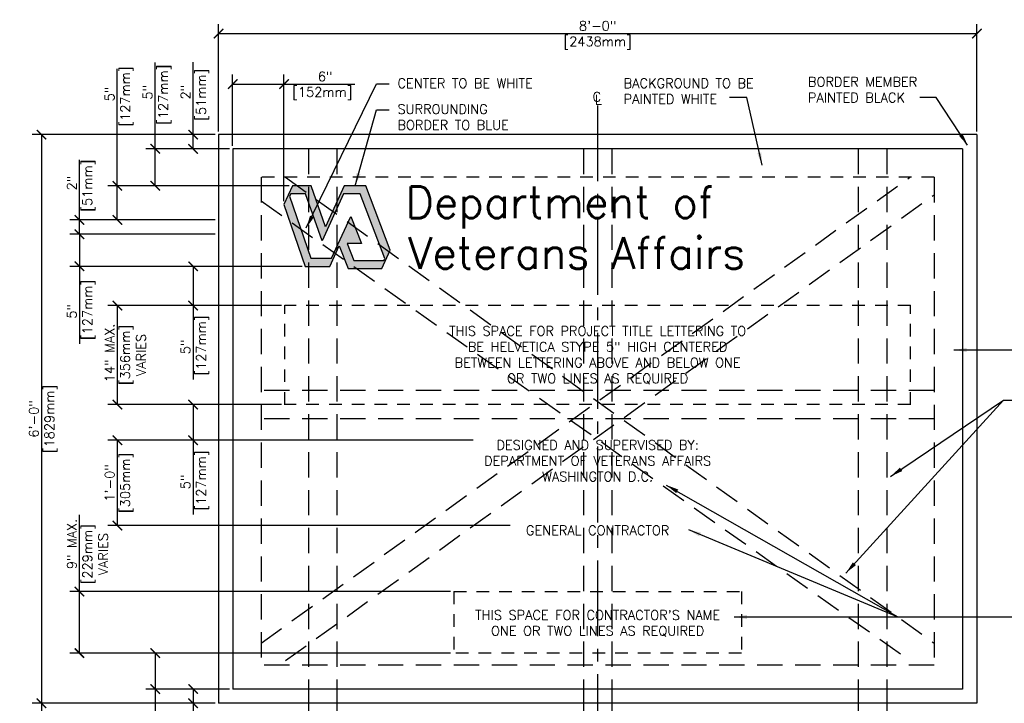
# Model space of a CAD drawing. Header units: inches. Extents: x 0.5 to 15.1, y 0.2 to 10.3.
# Tile 2 of 3: x 0.5 to 10.2, y 3.6 to 10.3. Entities that reach past the tile are written whole.
import ezdxf

# ---------------------------------------------------------------- set-up
doc = ezdxf.new("R2010")
doc.units = ezdxf.units.IN
doc.header["$MEASUREMENT"] = 0
doc.header["$PDSIZE"] = -1
for name, pattern in [('CENTER2', [1.125, 0.75, -0.125, 0.125, -0.125]), ('DASHED2', [0.375, 0.25, -0.125]), ('HIDDEN2', [0.1875, 0.125, -0.0625])]:
    doc.linetypes.add(name, pattern=pattern)
doc.layers.get('Defpoints').update_dxf_attribs({"color": 2})
for name, color, linetype in [('A-DETL-CNTR', 2, 'CENTER2'), ('A-DETL-DIMS', 2, 'Continuous'), ('A-DETL-HEVY', 5, 'Continuous'), ('A-DETL-MEDM', 4, 'Continuous'), ('A-DETL-TEXT', 2, 'Continuous'), ('A-DETL-XTHN', 8, 'Continuous')]:
    doc.layers.add(name, color=color, linetype=linetype)
doc.styles.add('Romans', font='romans.shx')
doc.dimstyles.new('VA-Dims', dxfattribs={"dimtxt": 0.09375, "dimasz": 0.09375, "dimexe": 0.09375, "dimexo": 0.03125, "dimgap": 0.02, "dimtad": 1, "dimdec": 5, "dimzin": 0, "dimdsep": 46, "dimlunit": 4, "dimtxsty": 'Romans', "dimblk": 'ARCHTICK', "dimcen": 0.09375, "dimclrd": 256, "dimclre": 256, "dimclrt": 256, "dimadec": 0, "dimazin": 0, "dimtfac": 1, "dimtdec": 5, "dimtofl": 0, "dimtmove": 0, "dimatfit": 3, "dimfxl": 0, "dimfrac": 2, "dimtolj": 1, "dimtzin": 0, "dimlwd": -1, "dimlwe": -1, "dimarcsym": 0})
doc.dimstyles.new('VA-Lead', dxfattribs={"dimtxt": 0.09375, "dimasz": 0.125, "dimexe": 0.125, "dimexo": 0.03125, "dimgap": 0.02, "dimtad": 1, "dimdec": 5, "dimzin": 0, "dimdsep": 46, "dimlunit": 4, "dimtxsty": 'Romans', "dimcen": 0.125, "dimclrd": 256, "dimclre": 256, "dimclrt": 256, "dimadec": 0, "dimazin": 0, "dimtfac": 1, "dimtdec": 5, "dimtofl": 0, "dimtmove": 0, "dimatfit": 3, "dimfxl": 0, "dimfrac": 2, "dimtolj": 1, "dimtzin": 0, "dimlwd": -1, "dimlwe": -1, "dimarcsym": 0})

# ---------------------------------------------------------------- blocks, each defined once
blk = doc.blocks.new('_ArchTick')
at = {"color": 0, "linetype": 'ByBlock', "const_width": 0.15}
blk.add_lwpolyline([(-0.5, -0.5), (0.5, 0.5)], dxfattribs=at)
blk = doc.blocks.new('*D3')
at = {"layer": 'A-DETL-DIMS'}
for p, q in [((2.5492, 3.7117), (2.096, 3.7117)), ((2.1898, 3.7117), (2.1898, 3.571)), ((2.4085, 3.571), (2.096, 3.571)), ((2.1898, 3.571), (2.1898, 2.9415))]:
    blk.add_line(p, q, dxfattribs=at)
at = {"layer": 'Defpoints', "color": 0}
for p in [(2.5804, 3.7117), (2.1898, 3.571), (2.4398, 3.571)]:
    blk.add_point(p, dxfattribs=at)
at = {"layer": 'A-DETL-DIMS', "xscale": 0.09375, "yscale": 0.09375, "zscale": 0.09375}
for p, rotation in [((2.1898, 3.7117), 90), ((2.1898, 3.571), 270)]:
    blk.add_blockref('_ArchTick', p, dxfattribs=dict(at, rotation=rotation))
at = {"layer": 'A-DETL-DIMS', "insert": (2.114, 3.12), "char_height": 0.09375, "attachment_point": 5, "rotation": 90, "style": 'Romans'}
blk.add_mtext('\\A1;  2" ', dxfattribs=at)
blk = doc.blocks.new('*D4')
at = {"layer": 'A-DETL-DIMS'}
for p, q in [((4.7354, 4.0672), (1.721, 4.0672)), ((1.8148, 4.0672), (1.8148, 3.7117)), ((2.4085, 3.7117), (1.721, 3.7117)), ((1.8148, 3.7117), (1.8148, 2.8705))]:
    blk.add_line(p, q, dxfattribs=at)
at = {"layer": 'Defpoints', "color": 0}
for p in [(4.7666, 4.0672), (1.8148, 3.7117), (2.4398, 3.7117)]:
    blk.add_point(p, dxfattribs=at)
at = {"layer": 'A-DETL-DIMS', "xscale": 0.09375, "yscale": 0.09375, "zscale": 0.09375}
for p, rotation in [((1.8148, 4.0672), 90), ((1.8148, 3.7117), 270)]:
    blk.add_blockref('_ArchTick', p, dxfattribs=dict(at, rotation=rotation))
at = {"layer": 'A-DETL-DIMS', "insert": (1.739, 3.0958), "char_height": 0.09375, "attachment_point": 5, "rotation": 90, "style": 'Romans'}
blk.add_mtext('\\A1;   5"', dxfattribs=at)
blk = doc.blocks.new('*D5')
at = {"layer": 'A-DETL-DIMS'}
for p, q in [((1.0648, 4.6766), (1.0648, 5.4348)), ((4.7354, 4.6766), (0.971, 4.6766)), ((1.0648, 4.0672), (1.0648, 4.6766)), ((4.7354, 4.0672), (0.971, 4.0672))]:
    blk.add_line(p, q, dxfattribs=at)
at = {"layer": 'Defpoints', "color": 0}
for p in [(4.7666, 4.6766), (1.0648, 4.0672), (4.7666, 4.0672)]:
    blk.add_point(p, dxfattribs=at)
at = {"layer": 'A-DETL-DIMS', "xscale": 0.09375, "yscale": 0.09375, "zscale": 0.09375}
for p, rotation in [((1.0648, 4.6766), 90), ((1.0648, 4.0672), 270)]:
    blk.add_blockref('_ArchTick', p, dxfattribs=dict(at, rotation=rotation))
at = {"layer": 'A-DETL-DIMS', "insert": (0.989, 5.147), "char_height": 0.09375, "attachment_point": 5, "rotation": 90, "style": 'Romans'}
blk.add_mtext('\\A1;9" MAX.', dxfattribs=at)
blk = doc.blocks.new('*D6')
at = {"layer": 'A-DETL-DIMS'}
for p, q in [((4.9585, 6.1726), (1.346, 6.1726)), ((1.4398, 6.1726), (1.4398, 5.3288)), ((5.3254, 5.3288), (1.346, 5.3288))]:
    blk.add_line(p, q, dxfattribs=at)
at = {"layer": 'Defpoints', "color": 0}
for p in [(4.9897, 6.1726), (1.4398, 5.3288), (5.3566, 5.3288)]:
    blk.add_point(p, dxfattribs=at)
at = {"layer": 'A-DETL-DIMS', "xscale": 0.09375, "yscale": 0.09375, "zscale": 0.09375}
for p, rotation in [((1.4398, 6.1726), 90), ((1.4398, 5.3288), 270)]:
    blk.add_blockref('_ArchTick', p, dxfattribs=dict(at, rotation=rotation))
at = {"layer": 'A-DETL-DIMS', "insert": (1.364, 5.7507), "char_height": 0.09375, "attachment_point": 5, "rotation": 90, "style": 'Romans'}
blk.add_mtext('\\A1;1\'-0"', dxfattribs=at)
blk = doc.blocks.new('*D7')
at = {"layer": 'A-DETL-DIMS'}
for p, q in [((3.0648, 6.5255), (2.096, 6.5255)), ((2.1898, 6.5255), (2.1898, 6.1726)), ((4.9585, 6.1726), (2.096, 6.1726)), ((2.1898, 6.1726), (2.1898, 5.4384))]:
    blk.add_line(p, q, dxfattribs=at)
at = {"layer": 'Defpoints', "color": 0}
for p in [(3.096, 6.5255), (2.1898, 6.1726), (4.9897, 6.1726)]:
    blk.add_point(p, dxfattribs=at)
at = {"layer": 'A-DETL-DIMS', "xscale": 0.09375, "yscale": 0.09375, "zscale": 0.09375}
for p, rotation in [((2.1898, 6.5255), 90), ((2.1898, 6.1726), 270)]:
    blk.add_blockref('_ArchTick', p, dxfattribs=dict(at, rotation=rotation))
at = {"layer": 'A-DETL-DIMS', "insert": (2.114, 5.6637), "char_height": 0.09375, "attachment_point": 5, "rotation": 90, "style": 'Romans'}
blk.add_mtext('\\A1;   5"', dxfattribs=at)
blk = doc.blocks.new('*D8')
at = {"layer": 'A-DETL-DIMS'}
for p, q in [((3.0648, 7.505), (1.346, 7.505)), ((1.4398, 7.505), (1.4398, 6.5255)), ((3.0648, 6.5255), (1.346, 6.5255))]:
    blk.add_line(p, q, dxfattribs=at)
at = {"layer": 'Defpoints', "color": 0}
for p in [(3.096, 7.505), (1.4398, 6.5255), (3.096, 6.5255)]:
    blk.add_point(p, dxfattribs=at)
at = {"layer": 'A-DETL-DIMS', "xscale": 0.09375, "yscale": 0.09375, "zscale": 0.09375}
for p, rotation in [((1.4398, 7.505), 90), ((1.4398, 6.5255), 270)]:
    blk.add_blockref('_ArchTick', p, dxfattribs=dict(at, rotation=rotation))
at = {"layer": 'A-DETL-DIMS', "insert": (1.364, 7.0369), "char_height": 0.09375, "attachment_point": 5, "rotation": 90, "style": 'Romans'}
blk.add_mtext('\\A1;14" MAX.', dxfattribs=at)
blk = doc.blocks.new('*D9')
at = {"layer": 'A-DETL-DIMS'}
for p, q in [((1.0648, 8.3523), (1.0648, 8.8017)), ((2.4085, 8.3523), (0.971, 8.3523)), ((1.0648, 8.2117), (1.0648, 8.3523)), ((2.4085, 8.2117), (0.971, 8.2117))]:
    blk.add_line(p, q, dxfattribs=at)
at = {"layer": 'Defpoints', "color": 0}
for p in [(2.4398, 8.3523), (1.0648, 8.2117), (2.4398, 8.2117)]:
    blk.add_point(p, dxfattribs=at)
at = {"layer": 'A-DETL-DIMS', "xscale": 0.09375, "yscale": 0.09375, "zscale": 0.09375}
for p, rotation in [((1.0648, 8.3523), 90), ((1.0648, 8.2117), 270)]:
    blk.add_blockref('_ArchTick', p, dxfattribs=dict(at, rotation=rotation))
at = {"layer": 'A-DETL-DIMS', "insert": (0.989, 8.717), "char_height": 0.09375, "attachment_point": 5, "rotation": 90, "style": 'Romans'}
blk.add_mtext('\\A1;2"', dxfattribs=at)
blk = doc.blocks.new('*D10')
at = {"layer": 'A-DETL-DIMS'}
for p, q in [((1.4398, 8.6896), (1.4398, 9.6824)), ((3.1407, 8.6896), (1.346, 8.6896)), ((1.4398, 8.3523), (1.4398, 8.6896)), ((2.4085, 8.3523), (1.346, 8.3523))]:
    blk.add_line(p, q, dxfattribs=at)
at = {"layer": 'Defpoints', "color": 0}
for p in [(3.1719, 8.6896), (1.4398, 8.3523), (2.4398, 8.3523)]:
    blk.add_point(p, dxfattribs=at)
at = {"layer": 'A-DETL-DIMS', "xscale": 0.09375, "yscale": 0.09375, "zscale": 0.09375}
for p, rotation in [((1.4398, 8.6896), 90), ((1.4398, 8.3523), 270)]:
    blk.add_blockref('_ArchTick', p, dxfattribs=dict(at, rotation=rotation))
at = {"layer": 'A-DETL-DIMS', "insert": (1.364, 9.5977), "char_height": 0.09375, "attachment_point": 5, "rotation": 90, "style": 'Romans'}
blk.add_mtext('\\A1;5"', dxfattribs=at)
blk = doc.blocks.new('*D11')
at = {"layer": 'A-DETL-DIMS'}
for p, q in [((1.8148, 9.0554), (1.8148, 9.7)), ((2.5492, 9.0554), (1.721, 9.0554)), ((1.8148, 8.6896), (1.8148, 9.0554)), ((3.1407, 8.6896), (1.721, 8.6896))]:
    blk.add_line(p, q, dxfattribs=at)
at = {"layer": 'Defpoints', "color": 0}
for p in [(2.5804, 9.0554), (1.8148, 8.6896), (3.1719, 8.6896)]:
    blk.add_point(p, dxfattribs=at)
at = {"layer": 'A-DETL-DIMS', "xscale": 0.09375, "yscale": 0.09375, "zscale": 0.09375}
for p, rotation in [((1.8148, 9.0554), 90), ((1.8148, 8.6896), 270)]:
    blk.add_blockref('_ArchTick', p, dxfattribs=dict(at, rotation=rotation))
at = {"layer": 'A-DETL-DIMS', "insert": (1.739, 9.6153), "char_height": 0.09375, "attachment_point": 5, "rotation": 90, "style": 'Romans'}
blk.add_mtext('\\A1;5"', dxfattribs=at)
blk = doc.blocks.new('*D12')
at = {"layer": 'A-DETL-DIMS'}
for p, q in [((2.1898, 9.196), (2.1898, 9.7014)), ((2.4085, 9.196), (2.096, 9.196)), ((2.1898, 9.0554), (2.1898, 9.196)), ((2.5492, 9.0554), (2.096, 9.0554))]:
    blk.add_line(p, q, dxfattribs=at)
at = {"layer": 'Defpoints', "color": 0}
for p in [(2.4398, 9.196), (2.1898, 9.0554), (2.5804, 9.0554)]:
    blk.add_point(p, dxfattribs=at)
at = {"layer": 'A-DETL-DIMS', "xscale": 0.09375, "yscale": 0.09375, "zscale": 0.09375}
for p, rotation in [((2.1898, 9.196), 90), ((2.1898, 9.0554), 270)]:
    blk.add_blockref('_ArchTick', p, dxfattribs=dict(at, rotation=rotation))
at = {"layer": 'A-DETL-DIMS', "insert": (2.114, 9.6167), "char_height": 0.09375, "attachment_point": 5, "rotation": 90, "style": 'Romans'}
blk.add_mtext('\\A1;2"', dxfattribs=at)
blk = doc.blocks.new('*D14')
at = {"layer": 'A-DETL-DIMS'}
for p, q in [((2.4085, 3.571), (0.596, 3.571)), ((0.6898, 3.571), (0.6898, 2.3901)), ((2.1787, 2.3901), (0.596, 2.3901))]:
    blk.add_line(p, q, dxfattribs=at)
at = {"layer": 'Defpoints', "color": 0}
for p in [(2.4398, 3.571), (0.6898, 2.3901), (2.2099, 2.3901)]:
    blk.add_point(p, dxfattribs=at)
at = {"layer": 'A-DETL-DIMS', "xscale": 0.09375, "yscale": 0.09375, "zscale": 0.09375}
for p, rotation in [((0.6898, 3.571), 90), ((0.6898, 2.3901), 270)]:
    blk.add_blockref('_ArchTick', p, dxfattribs=dict(at, rotation=rotation))
at = {"layer": 'A-DETL-DIMS', "insert": (0.614, 2.9806), "char_height": 0.09375, "attachment_point": 5, "rotation": 90, "style": 'Romans'}
blk.add_mtext('\\A1;3\'-0" AVERAGE', dxfattribs=at)
blk = doc.blocks.new('*D15')
at = {"layer": 'A-DETL-DIMS'}
for p, q in [((2.5804, 9.0867), (2.5804, 9.7898)), ((3.088, 8.5367), (3.088, 9.7898)), ((2.5804, 9.696), (3.088, 9.696)), ((3.088, 9.696), (3.5778, 9.696))]:
    blk.add_line(p, q, dxfattribs=at)
at = {"layer": 'Defpoints', "color": 0}
for p in [(3.088, 9.696), (2.5804, 9.0554), (3.088, 8.5055)]:
    blk.add_point(p, dxfattribs=at)
at = {"layer": 'A-DETL-DIMS', "xscale": 0.09375, "yscale": 0.09375, "zscale": 0.09375, "rotation": 180}
blk.add_blockref('_ArchTick', (2.5804, 9.696), dxfattribs=at)
at = {"layer": 'A-DETL-DIMS', "xscale": 0.09375, "yscale": 0.09375, "zscale": 0.09375}
blk.add_blockref('_ArchTick', (3.088, 9.696), dxfattribs=at)
at = {"layer": 'A-DETL-DIMS', "insert": (3.4953, 9.7718), "char_height": 0.09375, "attachment_point": 5, "style": 'Romans'}
blk.add_mtext('\\A1;6"', dxfattribs=at)
blk = doc.blocks.new('*D16')
at = {"layer": 'A-DETL-DIMS'}
for p, q in [((2.4085, 9.196), (0.596, 9.196)), ((0.6898, 9.196), (0.6898, 3.571)), ((2.1844, 3.571), (0.596, 3.571))]:
    blk.add_line(p, q, dxfattribs=at)
at = {"layer": 'Defpoints', "color": 0}
for p in [(2.4398, 9.196), (0.6898, 3.571), (2.2157, 3.571)]:
    blk.add_point(p, dxfattribs=at)
at = {"layer": 'A-DETL-DIMS', "xscale": 0.09375, "yscale": 0.09375, "zscale": 0.09375}
for p, rotation in [((0.6898, 9.196), 90), ((0.6898, 3.571), 270)]:
    blk.add_blockref('_ArchTick', p, dxfattribs=dict(at, rotation=rotation))
at = {"layer": 'A-DETL-DIMS', "insert": (0.614, 6.3835), "char_height": 0.09375, "attachment_point": 5, "rotation": 90, "style": 'Romans'}
blk.add_mtext('\\A1;6\'-0"', dxfattribs=at)
blk = doc.blocks.new('*D17')
at = {"layer": 'A-DETL-DIMS'}
for p, q in [((2.4398, 9.2273), (2.4398, 10.2898)), ((9.9398, 9.2273), (9.9398, 10.2898)), ((2.4398, 10.196), (9.9398, 10.196))]:
    blk.add_line(p, q, dxfattribs=at)
at = {"layer": 'Defpoints', "color": 0}
for p in [(9.9398, 10.196), (2.4398, 9.196), (9.9398, 9.196)]:
    blk.add_point(p, dxfattribs=at)
at = {"layer": 'A-DETL-DIMS', "xscale": 0.09375, "yscale": 0.09375, "zscale": 0.09375, "rotation": 180}
blk.add_blockref('_ArchTick', (2.4398, 10.196), dxfattribs=at)
at = {"layer": 'A-DETL-DIMS', "xscale": 0.09375, "yscale": 0.09375, "zscale": 0.09375}
blk.add_blockref('_ArchTick', (9.9398, 10.196), dxfattribs=at)
at = {"layer": 'A-DETL-DIMS', "insert": (6.1898, 10.2718), "char_height": 0.09375, "attachment_point": 5, "style": 'Romans'}
blk.add_mtext('\\A1;8\'-0"', dxfattribs=at)
blk = doc.blocks.new('*D18')
at = {"layer": 'A-DETL-DIMS'}
for p, q in [((3.2671, 7.8932), (2.096, 7.8932)), ((2.1898, 7.8932), (2.1898, 7.505)), ((3.0648, 7.505), (2.096, 7.505)), ((2.1898, 7.505), (2.1898, 6.7743))]:
    blk.add_line(p, q, dxfattribs=at)
at = {"layer": 'Defpoints', "color": 0}
for p in [(3.2983, 7.8932), (2.1898, 7.505), (3.096, 7.505)]:
    blk.add_point(p, dxfattribs=at)
at = {"layer": 'A-DETL-DIMS', "xscale": 0.09375, "yscale": 0.09375, "zscale": 0.09375}
for p, rotation in [((2.1898, 7.8932), 90), ((2.1898, 7.505), 270)]:
    blk.add_blockref('_ArchTick', p, dxfattribs=dict(at, rotation=rotation))
at = {"layer": 'A-DETL-DIMS', "insert": (2.114, 6.9997), "char_height": 0.09375, "attachment_point": 5, "rotation": 90, "style": 'Romans'}
blk.add_mtext('\\A1;   5"', dxfattribs=at)
blk = doc.blocks.new('*D19')
at = {"layer": 'A-DETL-DIMS'}
for p, q in [((2.4085, 8.2117), (0.971, 8.2117)), ((1.0648, 8.2117), (1.0648, 7.8932)), ((3.2671, 7.8932), (0.971, 7.8932)), ((1.0648, 7.8932), (1.0648, 7.1259))]:
    blk.add_line(p, q, dxfattribs=at)
at = {"layer": 'Defpoints', "color": 0}
for p in [(2.4398, 8.2117), (1.0648, 7.8932), (3.2983, 7.8932)]:
    blk.add_point(p, dxfattribs=at)
at = {"layer": 'A-DETL-DIMS', "xscale": 0.09375, "yscale": 0.09375, "zscale": 0.09375}
for p, rotation in [((1.0648, 8.2117), 90), ((1.0648, 7.8932), 270)]:
    blk.add_blockref('_ArchTick', p, dxfattribs=dict(at, rotation=rotation))
at = {"layer": 'A-DETL-DIMS', "insert": (0.989, 7.3512), "char_height": 0.09375, "attachment_point": 5, "rotation": 90, "style": 'Romans'}
blk.add_mtext('\\A1;   5"', dxfattribs=at)

msp = doc.modelspace()

# ---------------------------------------------------------------- hatches: boundary and pattern name
at = {"layer": 'A-DETL-HEVY'}
h = msp.add_hatch(color=256, dxfattribs=at)
h.paths.add_polyline_path([(4.076834, 7.951607), (4.085626, 7.970725), (3.842543, 8.610318), (3.675644, 8.610318), (3.464412, 8.146877), (3.301065, 8.610318), (3.154944, 8.610318), (3.144043, 8.586401), (3.354885, 7.972436), (3.558293, 7.972436), (3.748663, 8.386408), (3.855582, 8.118237), (3.713566, 8.118237), (3.780001, 7.951607)], flags=16)
h.paths.add_polyline_path([(3.539916, 7.893189), (3.633731, 8.097196), (3.723373, 7.87236), (4.05645, 7.87236), (4.139308, 8.052542), (3.897202, 8.689564), (3.68448, 8.689564), (3.499897, 8.284592), (3.357158, 8.689564), (3.171949, 8.689564), (3.088044, 8.505477), (3.29831, 7.893189)])

# ---------------------------------------------------------------- linework, layer by layer
at = {"layer": 'A-DETL-CNTR'}
msp.add_line((6.189795, 9.484677), (6.189795, 2.218011), dxfattribs=at)
at = {"layer": 'A-DETL-DIMS'}
msp.add_line((5.17875, 6.172589), (5.17875, 6.172589), dxfattribs=at)
at = {"layer": 'A-DETL-HEVY'}
for p, q in [((3.171949, 8.689564), (3.088044, 8.505477)), ((3.357158, 8.689564), (3.171949, 8.689564)), ((3.499897, 8.284592), (3.357158, 8.689564)), ((3.68448, 8.689564), (3.499897, 8.284592)), ((3.897202, 8.689564), (3.68448, 8.689564)), ((4.139308, 8.052542), (3.897202, 8.689564)), ((3.154944, 8.610318), (3.144043, 8.586401)), ((3.144043, 8.586401), (3.354885, 7.972436)), ((3.301065, 8.610318), (3.154944, 8.610318)), ((3.464412, 8.146877), (3.301065, 8.610318)), ((3.675644, 8.610318), (3.464412, 8.146877)), ((3.842543, 8.610318), (3.675644, 8.610318)), ((4.085626, 7.970725), (3.842543, 8.610318)), ((3.088044, 8.505477), (3.29831, 7.893189)), ((3.558293, 7.972436), (3.748663, 8.386408)), ((3.748663, 8.386408), (3.855582, 8.118237)), ((3.539916, 7.893189), (3.633731, 8.097196)), ((3.633731, 8.097196), (3.723373, 7.87236)), ((3.713566, 8.118237), (3.780001, 7.951607)), ((3.855582, 8.118237), (3.713566, 8.118237)), ((4.05645, 7.87236), (4.139308, 8.052542)), ((3.29831, 7.893189), (3.539916, 7.893189)), ((3.354885, 7.972436), (3.558293, 7.972436)), ((3.780001, 7.951607), (4.076834, 7.951607)), ((4.076834, 7.951607), (4.085626, 7.970725)), ((3.723373, 7.87236), (4.05645, 7.87236))]:
    msp.add_line(p, q, dxfattribs=at)
at = {"layer": 'A-DETL-HEVY', "linetype": 'HIDDEN2'}
for p, q in [((3.096045, 6.524151), (3.096045, 7.508526)), ((9.283545, 7.50502), (3.096045, 7.50502)), ((9.283545, 6.524151), (9.283545, 7.508526)), ((9.283545, 6.525518), (3.096045, 6.525518)), ((4.766602, 4.676624), (4.766602, 4.067249)), ((4.766602, 4.676624), (7.612988, 4.676624)), ((7.612988, 4.676624), (7.612988, 4.067249)), ((7.612988, 4.067249), (4.766602, 4.067249))]:
    msp.add_line(p, q, dxfattribs=at)
at = {"layer": 'A-DETL-MEDM'}
for p, q in [((2.439795, 9.196026), (2.439795, 3.571026)), ((9.939795, 9.196026), (2.439795, 9.196026)), ((9.939795, 9.196026), (9.939795, 3.571026)), ((2.58042, 9.055401), (2.58042, 3.711651)), ((9.79917, 9.055401), (2.58042, 9.055401)), ((9.79917, 9.055401), (9.79917, 3.711651)), ((9.79917, 3.711651), (2.58042, 3.711651)), ((9.939795, 3.571026), (2.439795, 3.571026)), ((3.33042, 3.571026), (3.33042, 2.716296)), ((3.61167, 3.571026), (3.61167, 2.716296)), ((6.04917, 3.571026), (6.04917, 2.716296)), ((6.33042, 3.571026), (6.33042, 2.716296)), ((8.76792, 3.571026), (8.76792, 2.716296)), ((9.04917, 3.571026), (9.04917, 2.716296))]:
    msp.add_line(p, q, dxfattribs=at)
at = {"layer": 'A-DETL-TEXT'}
for p, q in [((1.439795, 9.638056), (1.439795, 9.848133)), ((1.814795, 9.699986), (1.814795, 9.910063)), ((2.189795, 9.701428), (2.189795, 9.911505)), ((3.57784, 9.696026), (3.787916, 9.696026)), ((1.064795, 8.801744), (1.064795, 8.945256))]:
    msp.add_line(p, q, dxfattribs=at)
at = {"layer": 'A-DETL-XTHN', "linetype": 'DASHED2'}
for p, q in [((3.33042, 9.055401), (3.33042, 3.571026)), ((3.61167, 9.055401), (3.61167, 3.571026)), ((6.04917, 9.055401), (6.04917, 3.571026)), ((6.33042, 9.055401), (6.33042, 3.571026)), ((8.76792, 9.055401), (8.76792, 3.571026)), ((9.04917, 9.055401), (9.04917, 3.571026)), ((2.86167, 4.166045), (9.276876, 8.774151)), ((2.86167, 8.774151), (2.86167, 3.992901)), ((3.102714, 8.774151), (9.51792, 4.166045)), ((9.51792, 8.774151), (9.51792, 3.992901)), ((3.102714, 3.992901), (9.51792, 8.601007)), ((2.86167, 8.541673), (9.276876, 3.992901)), ((9.51792, 6.664776), (2.86167, 6.664776)), ((9.51792, 6.383526), (2.86167, 6.383526)), ((9.51792, 3.946026), (2.86167, 3.946026))]:
    msp.add_line(p, q, dxfattribs=at)
at = {"layer": 'A-DETL-XTHN', "linetype": 'HIDDEN2'}
msp.add_line((9.51792, 8.774151), (2.86167, 8.774151), dxfattribs=at)

# ---------------------------------------------------------------- texts
at = {"layer": 'A-DETL-HEVY', "style": 'Romans'}
for s, p in [('Department of ', (4.289721, 8.370925)), ('Veterans Affairs', (4.314595, 7.868705))]:
    msp.add_text(s, height=0.3125, dxfattribs=at).set_placement(p)
at = {"layer": 'A-DETL-TEXT', "style": 'Romans'}
for s, p in [('C', (6.139743, 9.523515)), ('L', (6.162258, 9.495432))]:
    msp.add_text(s, height=0.09375, dxfattribs=at).set_placement(p)
at = {"layer": 'A-DETL-TEXT', "char_height": 0.09375, "style": 'Romans'}
for s, insert, width, attachment_point in [('[2438mm]', (6.189795, 10.164776), 0.6983, 2), ('CENTER TO BE WHITE', (4.210278, 9.751255), 1.89078538, 1), ('BACKGROUND TO BE PAINTED WHITE', (6.447214, 9.751255), 1.44642857, 1), ('BORDER MEMBER PAINTED BLACK', (8.269511, 9.76573), 1.19196429, 1), ('[152mm]', (3.467419, 9.664776), 0.69833141, 2), ('SURROUNDING BORDER TO BLUE', (4.210278, 9.494709), 1.29834603, 1), ('THIS SPACE FOR PROJECT TITLE LETTERING TO BE HELVETICA STYPE 5" HIGH CENTERED BETWEEN LETTERING ABOVE AND BELOW ONE OR TWO LINES AS REQUIRED', (6.189795, 7.014586), 3.22565855, 5), ('DESIGNED AND SUPERVISED BY: DEPARTMENT OF VETERANS AFFAIRS WASHINGTON D.C.', (6.189795, 6.172589), 2.625, 2), ('GENERAL CONTRACTOR', (6.189795, 5.328839), 1.66976288, 2), ("THIS SPACE FOR CONTRACTOR'S NAME ONE OR TWO LINES AS REQUIRED", (6.189795, 4.490304), 2.76785714, 2)]:
    msp.add_mtext(s, dxfattribs=dict(at, insert=insert, width=width, attachment_point=attachment_point))
at = {"layer": 'A-DETL-TEXT', "char_height": 0.09375, "width": 0.6983, "attachment_point": 2, "rotation": 90, "style": 'Romans'}
for s, insert in [('[127mm]', (1.846045, 9.591007)), ('[127mm]', (1.471045, 9.573454)), ('[51mm]', (2.221045, 9.591007)), ('[51mm]', (1.096045, 8.691324)), ('[127mm]', (1.096045, 7.461737)), ('[127mm]', (2.221045, 7.110174)), ('[356mm]\\PVARIES', (1.471045, 7.016339)), ('[1829mm]', (0.721045, 6.383526)), ('[305mm]', (1.471045, 5.750714)), ('[127mm]', (2.221045, 5.774237)), ('[229mm]\\PVARIES', (1.096045, 5.045271))]:
    msp.add_mtext(s, dxfattribs=dict(at, insert=insert))

# ---------------------------------------------------------------- dimensions: what is measured, and where the dimension line sits
at = {"layer": 'A-DETL-DIMS'}
dim = msp.add_linear_dim(base=(9.939795, 10.196026), p1=(2.439795, 9.196026), p2=(9.939795, 9.196026), text='8\'-0"', dimstyle='VA-Dims', override={"dimpost": '\\X'}, dxfattribs=at)
dim.commit()
dim.dimension.update_dxf_attribs({"geometry": '*D17', "text_midpoint": (6.189795, 10.27183)})
dim = msp.add_linear_dim(base=(3.088044, 9.696026), p1=(2.58042, 9.055401), p2=(3.088044, 8.505477), text='6"', dimstyle='VA-Dims', override={"dimpost": '\\X'}, dxfattribs=at)
dim.commit()
dim.dimension.update_dxf_attribs({"geometry": '*D15', "text_midpoint": (3.49534, 9.696026), "dimtype": 160})
for base, p1, p2, text, picture, middle in [((1.439795, 8.352276), (3.171949, 8.689564), (2.439795, 8.352276), '5"', '*D10', (1.439795, 9.597701)), ((1.814795, 8.689564), (2.58042, 9.055401), (3.171949, 8.689564), '5"', '*D11', (1.814795, 9.615254)), ((2.189795, 9.055401), (2.439795, 9.196026), (2.58042, 9.055401), '2"', '*D12', (2.189795, 9.616696)), ((0.689795, 3.571026), (2.439795, 9.196026), (2.215695, 3.571026), '6\'-0"', '*D16', (0.689795, 6.383526)), ((1.064795, 8.211651), (2.439795, 8.352276), (2.439795, 8.211651), '2"', '*D9', (1.064795, 8.717012)), ((1.064795, 7.893189), (2.439795, 8.211651), (3.29831, 7.893189), '   5"', '*D19', (1.064795, 7.351248)), ((2.189795, 7.50502), (3.29831, 7.893189), (3.096045, 7.50502), '   5"', '*D18', (2.189795, 6.999685)), ((1.439795, 6.525518), (3.096045, 7.50502), (3.096045, 6.525518), '14" MAX.', '*D8', (1.439795, 7.036911)), ((2.189795, 6.172589), (3.096045, 6.525518), (4.98974, 6.172589), '   5"', '*D7', (2.189795, 5.663748)), ((1.064795, 4.067249), (4.766602, 4.676624), (4.766602, 4.067249), '9" MAX.', '*D5', (1.064795, 5.146985)), ((1.814795, 3.711651), (4.766602, 4.067249), (2.439795, 3.711651), '   5"', '*D4', (1.814795, 3.095821)), ((2.189795, 3.571026), (2.58042, 3.711651), (2.439795, 3.571026), '  2" ', '*D3', (2.189795, 3.119955))]:
    dim = msp.add_linear_dim(base=base, p1=p1, p2=p2, angle=90, text=text, dimstyle='VA-Dims', override={"dimpost": '\\X'}, dxfattribs=at)
    dim.commit()
    dim.dimension.update_dxf_attribs({"geometry": picture, "text_midpoint": middle, "dimtype": 160})
for base, p1, p2, text, picture, middle in [((1.439795, 5.328839), (4.98974, 6.172589), (5.356641, 5.328839), '1\'-0"', '*D6', (1.363991, 5.750714)), ((0.689795, 2.390111), (2.439795, 3.571026), (2.209939, 2.390111), '3\'-0" AVERAGE', '*D14', (0.613991, 2.980568))]:
    dim = msp.add_linear_dim(base=base, p1=p1, p2=p2, angle=90, text=text, dimstyle='VA-Dims', override={"dimpost": '\\X'}, dxfattribs=at)
    dim.commit()
    dim.dimension.update_dxf_attribs({"geometry": picture, "text_midpoint": middle})

# ---------------------------------------------------------------- leaders
at = {"layer": 'A-DETL-TEXT'}
for points in [[(3.308919, 8.273112), (4.004378, 9.698897), (4.129378, 9.698897)], [(3.790841, 8.689564), (4.004378, 9.442351), (4.129378, 9.442351)]]:
    msp.add_leader(points, dimstyle='VA-Lead', override={"dimgap": 0.02, "dimtad": 0}, dxfattribs=at)
for points in [[(7.815771, 8.893797), (7.664693, 9.562444), (7.494904, 9.562444)], [(9.849146, 9.091566), (9.537712, 9.562444), (9.377355, 9.562444)], [(9.713974, 7.065833), (10.410201, 7.065833)], [(8.644969, 4.858765), (10.202181, 6.569242)], [(9.087316, 5.815161), (10.202181, 6.569242), (10.469029, 6.569242)], [(6.868156, 5.729714), (9.158351, 4.424327)], [(7.087171, 5.288726), (9.158351, 4.424327)], [(7.540482, 4.424327), (10.352896, 4.424327)]]:
    msp.add_leader(points, dimstyle='VA-Lead', dxfattribs=at)

doc.saveas('drawing.dxf')
